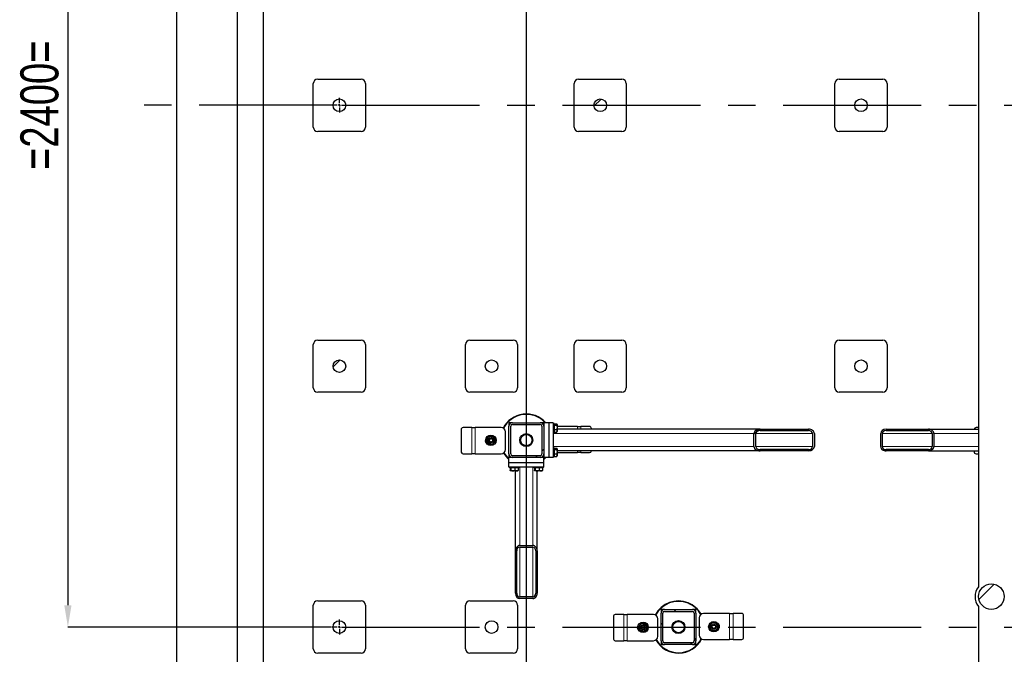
# Model space of a CAD drawing. Header units: millimetres. Extents: x 0 to 841, y 0 to 594.
# Tile 7 of 92: x 224 to 314, y 172 to 231. Entities that reach past the tile are written whole.
import ezdxf

# ---------------------------------------------------------------- set-up
doc = ezdxf.new("R2010")
doc.units = ezdxf.units.MM
doc.header["$PDSIZE"] = -1
doc.linetypes.add('CENTERX2', pattern=[20.32, 12.7, -2.54, 2.54, -2.54])
for name, color, linetype in [('COTES', 1, 'Continuous'), ('TRAIT-FINS', 9, 'Continuous'), ('TRAIT-MIXTES', 3, 'CENTERX2')]:
    doc.layers.add(name, color=color, linetype=linetype)
doc.layers.add('TRAIT-FORT', color=4, linetype='Continuous', lineweight=25)
doc.styles.add('SLDTEXTSTYLE0', font='TXT', dxfattribs={"width": 0.75})
doc.dimstyles.new('SLDDIMSTYLE3', dxfattribs={"dimtxt": 3.5, "dimasz": 2, "dimexe": 0, "dimexo": 0.0625, "dimgap": 0.875, "dimtad": 1, "dimlfac": 25, "dimrnd": 1e-09, "dimzin": 12, "dimdsep": 46, "dimtxsty": 'SLDTEXTSTYLE0', "dimsah": 1, "dimcen": 0.09, "dimadec": 0, "dimazin": 3, "dimtfac": 1, "dimtofl": 0, "dimtmove": 0, "dimatfit": 3, "dimfxl": 1, "dimfrac": 2, "dimtolj": 1, "dimtzin": 12, "dimarcsym": 0})

# ---------------------------------------------------------------- blocks, each defined once
blk = doc.blocks.new('_D_22')
at = {"layer": 'COTES', "color": 0, "lineweight": -2, "transparency": 16777216}
for p, q in [((252.448, 270.806), (228.205, 270.806)), ((228.205, 268.806), (228.205, 176.806)), ((252.448, 174.806), (228.205, 174.806))]:
    blk.add_line(p, q, dxfattribs=at)
at = {"layer": 'COTES', "color": 0, "transparency": 16777216}
for points in [[(227.872, 268.806), (228.538, 268.806), (228.205, 270.806)], [(227.872, 176.806), (228.538, 176.806), (228.205, 174.806)]]:
    blk.add_solid(points, dxfattribs=at)
at = {"layer": 'Defpoints', "color": 0, "transparency": 16777216}
for p in [(252.51, 270.806), (228.205, 174.806), (252.51, 174.806)]:
    blk.add_point(p, dxfattribs=at)
at = {"layer": 'COTES', "color": 0, "transparency": 16777216, "insert": (223.83, 222.806), "char_height": 3.5, "attachment_point": 2, "rotation": 90, "style": 'SLDTEXTSTYLE0'}
blk.add_mtext('\\A1;=2400=', dxfattribs=at)
blk = doc.blocks.new('_D_23')
at = {"layer": 'COTES', "color": 0, "lineweight": -2, "transparency": 16777216}
for p, q in [((270.39, 287.944), (270.39, 117.526)), ((369.99, 287.944), (369.99, 117.526)), ((272.39, 117.526), (367.99, 117.526))]:
    blk.add_line(p, q, dxfattribs=at)
at = {"layer": 'COTES', "color": 0, "transparency": 16777216}
for points in [[(272.39, 117.86), (272.39, 117.193), (270.39, 117.526)], [(367.99, 117.86), (367.99, 117.193), (369.99, 117.526)]]:
    blk.add_solid(points, dxfattribs=at)
at = {"layer": 'Defpoints', "color": 0, "transparency": 16777216}
for p in [(270.39, 288.006), (369.99, 288.006), (369.99, 117.526)]:
    blk.add_point(p, dxfattribs=at)
at = {"layer": 'COTES', "color": 0, "transparency": 16777216, "insert": (320.19, 121.901), "char_height": 3.5, "attachment_point": 2, "style": 'SLDTEXTSTYLE0'}
blk.add_mtext('\\A1;2490', dxfattribs=at)
blk = doc.blocks.new('SW_CENTERMARKSYMBOL_1')
at = {"layer": 'TRAIT-MIXTES', "color": 0}
for p, q in [((-0.2, 0), (-0.68, 0)), ((0, 0), (-0.1, 0)), ((0, 0.2), (0, 0.68)), ((0, 0), (0, 0.1)), ((0, 0), (0, -0.1)), ((0, 0), (0.1, 0)), ((0.2, 0), (149.434, 0)), ((0, -0.2), (0, -0.68))]:
    blk.add_line(p, q, dxfattribs=at)
blk = doc.blocks.new('SW_CENTERMARKSYMBOL_2')
at = {"layer": 'TRAIT-MIXTES', "color": 0}
for p, q in [((-0.2, 0), (-18.705, 0)), ((0, 0), (-0.1, 0)), ((0, 0.2), (0, 0.68)), ((0, 0), (0, 0.1)), ((0, 0), (0, -0.1)), ((0, 0), (0.1, 0)), ((0.2, 0), (148.989, 0)), ((0, -0.2), (0, -0.68))]:
    blk.add_line(p, q, dxfattribs=at)

msp = doc.modelspace()

# ---------------------------------------------------------------- hatches: boundary and pattern name
at = {"layer": 'TRAIT-FINS'}
h = msp.add_hatch(dxfattribs=at)
h.set_pattern_fill('ANSI31', color=256, style=0)
edge = h.paths.add_edge_path(flags=0)
edge.add_arc((253.19017, 222.80643), 0.58, 0, 360)
h = msp.add_hatch(dxfattribs=at)
h.set_pattern_fill('ANSI31', color=256, style=0)
edge = h.paths.add_edge_path(flags=0)
edge.add_arc((277.19017, 222.80643), 0.58, 0, 360)
h = msp.add_hatch(dxfattribs=at)
h.set_pattern_fill('ANSI31', color=256, style=0)
edge = h.paths.add_edge_path(flags=0)
edge.add_arc((301.19017, 222.80643), 0.58, 0, 360)
h = msp.add_hatch(dxfattribs=at)
h.set_pattern_fill('ANSI31', color=256, style=0)
edge = h.paths.add_edge_path(flags=0)
edge.add_arc((253.19017, 198.80643), 0.58, 0, 360)
h = msp.add_hatch(dxfattribs=at)
h.set_pattern_fill('ANSI31', color=256, style=0)
edge = h.paths.add_edge_path(flags=0)
edge.add_arc((267.19017, 198.80643), 0.58, 0, 360)
h = msp.add_hatch(dxfattribs=at)
h.set_pattern_fill('ANSI31', color=256, style=0)
edge = h.paths.add_edge_path(flags=0)
edge.add_arc((277.19017, 198.80643), 0.58, 0, 360)
h = msp.add_hatch(dxfattribs=at)
h.set_pattern_fill('ANSI31', color=256, style=0)
edge = h.paths.add_edge_path(flags=0)
edge.add_arc((301.19017, 198.80643), 0.58, 0, 360)
h = msp.add_hatch(dxfattribs=at)
h.set_pattern_fill('ANSI32', color=256, angle=3e-322, style=0)
edge = h.paths.add_edge_path(flags=0)
edge.add_arc((271.67017, 190.72643), 0.32, 270, 360)
edge.add_line((271.99017, 190.72643), (271.99017, 193.28643))
edge.add_arc((271.67017, 193.28643), 0.32, 0, 90)
edge.add_line((271.67017, 193.60643), (269.11017, 193.60643))
edge.add_arc((269.11017, 193.28643), 0.32, 90, 180)
edge.add_line((268.79017, 193.28643), (268.79017, 190.72643))
edge.add_arc((269.11017, 190.72643), 0.32, 180, 270)
edge.add_line((269.11017, 190.40643), (271.67017, 190.40643))
edge = h.paths.add_edge_path(flags=0)
edge.add_line((271.83017, 193.28643), (271.83017, 190.72643))
edge.add_arc((271.67017, 190.72643), 0.16, 270, 360, ccw=False)
edge.add_line((271.67017, 190.56643), (269.11017, 190.56643))
edge.add_arc((269.11017, 190.72643), 0.16, 180, 270, ccw=False)
edge.add_line((268.95017, 190.72643), (268.95017, 193.28643))
edge.add_arc((269.11017, 193.28643), 0.16, 90, 180, ccw=False)
edge.add_line((269.11017, 193.44643), (271.67017, 193.44643))
edge.add_arc((271.67017, 193.28643), 0.16, 0, 90, ccw=False)
h = msp.add_hatch(dxfattribs=at)
h.set_pattern_fill('ANSI32', color=256, angle=3e-322, style=0)
edge = h.paths.add_edge_path(flags=0)
edge.add_ellipse((291.89699, 192.60643), major_axis=(-0.55607, 0), ratio=0.7193398, start_angle=270, end_angle=360)
edge.add_line((291.34093, 192.60643), (291.34093, 191.40643))
edge.add_ellipse((291.89699, 191.40643), major_axis=(-0.55607, 0), ratio=0.7193398, start_angle=360, end_angle=450)
edge.add_line((291.89699, 191.00643), (296.34551, 191.00643))
edge.add_ellipse((296.34551, 191.40643), major_axis=(-0.55607, 0), ratio=0.7193398, start_angle=90, end_angle=180)
edge.add_line((296.90158, 191.40643), (296.90158, 192.60643))
edge.add_ellipse((296.34551, 192.60643), major_axis=(-0.55607, 0), ratio=0.7193398, start_angle=180, end_angle=270)
edge.add_line((296.34551, 193.00643), (291.89699, 193.00643))
edge = h.paths.add_edge_path(flags=0)
edge.add_line((291.50775, 191.40643), (291.50775, 192.60643))
edge.add_ellipse((291.89699, 192.60643), major_axis=(-0.38925, 0), ratio=0.7193398, start_angle=270, end_angle=360, ccw=False)
edge.add_line((291.89699, 192.88643), (296.34551, 192.88643))
edge.add_ellipse((296.34551, 192.60643), major_axis=(-0.38925, 0), ratio=0.7193398, start_angle=180, end_angle=270, ccw=False)
edge.add_line((296.73476, 192.60643), (296.73476, 191.40643))
edge.add_ellipse((296.34551, 191.40643), major_axis=(-0.38925, 0), ratio=0.7193398, start_angle=90, end_angle=180, ccw=False)
edge.add_line((296.34551, 191.12643), (291.89699, 191.12643))
edge.add_ellipse((291.89699, 191.40643), major_axis=(-0.38925, 0), ratio=0.7193398, start_angle=0, end_angle=90, ccw=False)
h = msp.add_hatch(dxfattribs=at)
h.set_pattern_fill('ANSI32', color=256, angle=3e-322, style=0)
edge = h.paths.add_edge_path(flags=0)
edge.add_ellipse((307.40169, 191.40643), major_axis=(0.48831, 0), ratio=0.81915204, start_angle=270, end_angle=360)
edge.add_line((307.89, 191.40643), (307.89, 192.60643))
edge.add_ellipse((307.40169, 192.60643), major_axis=(0.48831, 0), ratio=0.81915204, start_angle=0, end_angle=90)
edge.add_line((307.40169, 193.00643), (303.49521, 193.00643))
edge.add_ellipse((303.49521, 192.60643), major_axis=(0.48831, 0), ratio=0.81915204, start_angle=90, end_angle=180)
edge.add_line((303.0069, 192.60643), (303.0069, 191.40643))
edge.add_ellipse((303.49521, 191.40643), major_axis=(0.48831, 0), ratio=0.81915204, start_angle=180, end_angle=270)
edge.add_line((303.49521, 191.00643), (307.40169, 191.00643))
edge = h.paths.add_edge_path(flags=0)
edge.add_line((307.74351, 192.60643), (307.74351, 191.40643))
edge.add_ellipse((307.40169, 191.40643), major_axis=(0.34182, 0), ratio=0.81915204, start_angle=-90, end_angle=0, ccw=False)
edge.add_line((307.40169, 191.12643), (303.49521, 191.12643))
edge.add_ellipse((303.49521, 191.40643), major_axis=(0.34182, 0), ratio=0.81915204, start_angle=180, end_angle=270, ccw=False)
edge.add_line((303.1534, 191.40643), (303.1534, 192.60643))
edge.add_ellipse((303.49521, 192.60643), major_axis=(0.34182, 0), ratio=0.81915204, start_angle=90, end_angle=180, ccw=False)
edge.add_line((303.49521, 192.88643), (307.40169, 192.88643))
edge.add_ellipse((307.40169, 192.60643), major_axis=(0.34182, 0), ratio=0.81915204, start_angle=0, end_angle=90, ccw=False)
h = msp.add_hatch(dxfattribs=at)
h.set_pattern_fill('ANSI32', color=256, angle=3e-322, style=0)
edge = h.paths.add_edge_path(flags=0)
edge.add_ellipse((270.99017, 181.81795), major_axis=(0, 0.48831), ratio=0.81915204, start_angle=270, end_angle=360)
edge.add_line((270.99017, 182.30626), (269.79017, 182.30626))
edge.add_ellipse((269.79017, 181.81795), major_axis=(0, 0.48831), ratio=0.81915204, start_angle=0, end_angle=90)
edge.add_line((269.39017, 181.81795), (269.39017, 177.91147))
edge.add_ellipse((269.79017, 177.91147), major_axis=(0, 0.48831), ratio=0.81915204, start_angle=90, end_angle=180)
edge.add_line((269.79017, 177.42316), (270.99017, 177.42316))
edge.add_ellipse((270.99017, 177.91147), major_axis=(0, 0.48831), ratio=0.81915204, start_angle=180, end_angle=270)
edge.add_line((271.39017, 177.91147), (271.39017, 181.81795))
edge = h.paths.add_edge_path(flags=0)
edge.add_line((269.79017, 182.15977), (270.99017, 182.15977))
edge.add_ellipse((270.99017, 181.81795), major_axis=(0, 0.34182), ratio=0.81915204, start_angle=-90, end_angle=0, ccw=False)
edge.add_line((271.27017, 181.81795), (271.27017, 177.91147))
edge.add_ellipse((270.99017, 177.91147), major_axis=(0, 0.34182), ratio=0.81915204, start_angle=180, end_angle=270, ccw=False)
edge.add_line((270.99017, 177.56966), (269.79017, 177.56966))
edge.add_ellipse((269.79017, 177.91147), major_axis=(0, 0.34182), ratio=0.81915204, start_angle=90, end_angle=180, ccw=False)
edge.add_line((269.51017, 177.91147), (269.51017, 181.81795))
edge.add_ellipse((269.79017, 181.81795), major_axis=(0, 0.34182), ratio=0.81915204, start_angle=0, end_angle=90, ccw=False)
h = msp.add_hatch(dxfattribs=at)
h.set_pattern_fill('ANSI31', color=256, style=0)
edge = h.paths.add_edge_path(flags=0)
edge.add_arc((313.19017, 177.6064), 1.17329, 0, 360)
h = msp.add_hatch(dxfattribs=at)
h.set_pattern_fill('ANSI32', color=256, angle=3e-322, style=0)
edge = h.paths.add_edge_path(flags=0)
edge.add_arc((283.11017, 176.08643), 0.32, 90, 180)
edge.add_line((282.79017, 176.08643), (282.79017, 173.52643))
edge.add_arc((283.11017, 173.52643), 0.32, 180, 270)
edge.add_line((283.11017, 173.20643), (285.67017, 173.20643))
edge.add_arc((285.67017, 173.52643), 0.32, 270, 360)
edge.add_line((285.99017, 173.52643), (285.99017, 176.08643))
edge.add_arc((285.67017, 176.08643), 0.32, 0, 90)
edge.add_line((285.67017, 176.40643), (283.11017, 176.40643))
edge = h.paths.add_edge_path(flags=0)
edge.add_line((282.95017, 173.52643), (282.95017, 176.08643))
edge.add_arc((283.11017, 176.08643), 0.16, 90, 180, ccw=False)
edge.add_line((283.11017, 176.24643), (285.67017, 176.24643))
edge.add_arc((285.67017, 176.08643), 0.16, 0, 90, ccw=False)
edge.add_line((285.83017, 176.08643), (285.83017, 173.52643))
edge.add_arc((285.67017, 173.52643), 0.16, 270, 360, ccw=False)
edge.add_line((285.67017, 173.36643), (283.11017, 173.36643))
edge.add_arc((283.11017, 173.52643), 0.16, 180, 270, ccw=False)
h = msp.add_hatch(dxfattribs=at)
h.set_pattern_fill('ANSI31', color=256, style=0)
edge = h.paths.add_edge_path(flags=0)
edge.add_arc((253.19017, 174.80643), 0.58, 0, 360)
h = msp.add_hatch(dxfattribs=at)
h.set_pattern_fill('ANSI31', color=256, style=0)
edge = h.paths.add_edge_path(flags=0)
edge.add_arc((267.19017, 174.80643), 0.58, 0, 360)

# ---------------------------------------------------------------- linework, layer by layer
at = {"lineweight": 18}
for p, q in [((265.36398, 190.75177), (265.36398, 193.15177)), ((265.68398, 190.75177), (265.68398, 193.15177)), ((275.09636, 193.26109), (275.09636, 193.00643)), ((275.41636, 193.26109), (275.41636, 193.00643)), ((291.34093, 192.60643), (272.87017, 192.60643)), ((296.73476, 192.60643), (291.50775, 192.60643)), ((303.1534, 192.60643), (307.74351, 192.60643)), ((307.89, 192.60643), (311.99017, 192.60643)), ((291.34093, 191.40643), (272.87017, 191.40643)), ((296.73476, 191.40643), (291.50775, 191.40643)), ((303.1534, 191.40643), (307.74351, 191.40643)), ((307.89, 191.40643), (311.99017, 191.40643)), ((275.09636, 191.00643), (275.09636, 190.86109)), ((275.41636, 191.00643), (275.41636, 190.86109)), ((269.79017, 182.30626), (269.79017, 189.52643)), ((270.99017, 182.30626), (270.99017, 189.52643)), ((269.79017, 177.56966), (269.79017, 182.15977)), ((270.99017, 177.56966), (270.99017, 182.15977)), ((279.36398, 173.55177), (279.36398, 175.95177)), ((279.68398, 173.55177), (279.68398, 175.95177)), ((289.09636, 176.06109), (289.09636, 173.66109)), ((289.41636, 176.06109), (289.41636, 173.66109))]:
    msp.add_line(p, q, dxfattribs=at)
at = {"layer": 'TRAIT-FORT', "lineweight": 25}
for p, q in [((238.2051, 318.80643), (238.2051, 126.80643)), ((243.79017, 318.80643), (243.79017, 126.80643)), ((246.19017, 126.80643), (246.19017, 318.80643)), ((311.99017, 318.80643), (311.99017, 178.5064)), ((250.79017, 220.80643), (250.79017, 224.80643)), ((251.19017, 225.20643), (255.19017, 225.20643)), ((255.59017, 224.80643), (255.59017, 220.80643)), ((274.79017, 220.80643), (274.79017, 224.80643)), ((275.19017, 225.20643), (279.19017, 225.20643)), ((279.59017, 224.80643), (279.59017, 220.80643)), ((298.79017, 220.80643), (298.79017, 224.80643)), ((299.19017, 225.20643), (303.19017, 225.20643)), ((303.59017, 224.80643), (303.59017, 220.80643)), ((255.19017, 220.40643), (251.19017, 220.40643)), ((279.19017, 220.40643), (275.19017, 220.40643)), ((303.19017, 220.40643), (299.19017, 220.40643)), ((251.19017, 201.20643), (255.19017, 201.20643)), ((265.19017, 201.20643), (269.19017, 201.20643)), ((275.19017, 201.20643), (279.19017, 201.20643)), ((299.19017, 201.20643), (303.19017, 201.20643)), ((250.79017, 196.80643), (250.79017, 200.80643)), ((255.59017, 200.80643), (255.59017, 196.80643)), ((264.79017, 196.80643), (264.79017, 200.80643)), ((269.59017, 200.80643), (269.59017, 196.80643)), ((274.79017, 196.80643), (274.79017, 200.80643)), ((279.59017, 200.80643), (279.59017, 196.80643)), ((298.79017, 196.80643), (298.79017, 200.80643)), ((303.59017, 200.80643), (303.59017, 196.80643)), ((255.19017, 196.40643), (251.19017, 196.40643)), ((269.19017, 196.40643), (265.19017, 196.40643)), ((279.19017, 196.40643), (275.19017, 196.40643)), ((303.19017, 196.40643), (299.19017, 196.40643)), ((265.36398, 193.15177), (264.57221, 193.15177)), ((265.36398, 193.15177), (265.68398, 193.15177)), ((268.08398, 193.15177), (265.68398, 193.15177)), ((269.11017, 193.60643), (268.79017, 193.60643)), ((268.79017, 193.60643), (268.79017, 193.28643)), ((268.79017, 190.72643), (268.79017, 193.28643)), ((268.95017, 190.72643), (268.95017, 193.28643)), ((269.11017, 193.60643), (271.67017, 193.60643)), ((269.11017, 193.44643), (271.67017, 193.44643)), ((271.99017, 193.60643), (271.67017, 193.60643)), ((271.83017, 193.28643), (271.83017, 190.72643)), ((271.99017, 193.32643), (271.98766, 193.32643)), ((272.47017, 193.60643), (271.99017, 193.60643)), ((271.99017, 193.60643), (271.99017, 193.28643)), ((271.99017, 193.28643), (271.99017, 190.72643)), ((272.47017, 193.60643), (272.47017, 190.40643)), ((272.87017, 193.60643), (272.47017, 193.60643)), ((272.87017, 193.60643), (272.87017, 190.40643)), ((272.95017, 193.52643), (272.87017, 193.52643)), ((272.95017, 193.52643), (272.95017, 192.75694)), ((272.95017, 193.51439), (273.18999, 193.51439)), ((272.95017, 193.37249), (273.18999, 193.37249)), ((273.23017, 193.44943), (273.20584, 193.49157)), ((273.23017, 193.44943), (273.23017, 192.87474)), ((275.09636, 193.26109), (273.23017, 193.26109)), ((291.89699, 193.00643), (273.23017, 193.00643)), ((275.09636, 193.26109), (275.41636, 193.26109)), ((276.20812, 193.26109), (275.41636, 193.26109)), ((276.38133, 193.00643), (276.38133, 193.06109)), ((291.89699, 193.00643), (296.34551, 193.00643)), ((303.49521, 193.00643), (307.40169, 193.00643)), ((307.40169, 193.00643), (311.99017, 193.00643)), ((311.99017, 193.15177), (311.77221, 193.15177)), ((264.39901, 192.95177), (264.39901, 190.95177)), ((268.48398, 191.15177), (268.48398, 192.75177)), ((272.87017, 192.72643), (272.95017, 192.72643)), ((272.95017, 192.98452), (273.18999, 192.98452)), ((272.95017, 192.75694), (272.95017, 192.72643)), ((272.95017, 192.73846), (273.18999, 192.73846)), ((273.20499, 192.76178), (273.18999, 192.73846)), ((273.20584, 192.76129), (273.23017, 192.80343)), ((273.23017, 192.87474), (273.23017, 192.80343)), ((291.34093, 191.40643), (291.34093, 192.60643)), ((291.50775, 191.40643), (291.50775, 192.60643)), ((291.89699, 192.88643), (296.34551, 192.88643)), ((296.73476, 192.60643), (296.73476, 191.40643)), ((296.90158, 192.60643), (296.90158, 191.40643)), ((303.0069, 191.40643), (303.0069, 192.60643)), ((303.1534, 191.40643), (303.1534, 192.60643)), ((303.49521, 192.88643), (307.40169, 192.88643)), ((307.74351, 192.60643), (307.74351, 191.40643)), ((307.89, 192.60643), (307.89, 191.40643)), ((272.95017, 191.28643), (272.87017, 191.28643)), ((272.95017, 191.28643), (272.95017, 190.51694)), ((272.95017, 191.27439), (273.18999, 191.27439)), ((273.23017, 191.20943), (273.20584, 191.25157)), ((273.23017, 191.20943), (273.23017, 190.63474)), ((264.57221, 190.75177), (265.36398, 190.75177)), ((265.68398, 190.75177), (265.36398, 190.75177)), ((265.68398, 190.75177), (268.08398, 190.75177)), ((268.79017, 190.72643), (268.79017, 190.40643)), ((269.11017, 190.40643), (268.79017, 190.40643)), ((268.79017, 189.92643), (268.79017, 190.40643)), ((269.07017, 190.40894), (269.07017, 190.40643)), ((271.67017, 190.56643), (269.11017, 190.56643)), ((271.67017, 190.40643), (269.11017, 190.40643)), ((271.99017, 190.40643), (271.67017, 190.40643)), ((271.71017, 190.40643), (271.71017, 190.40894)), ((271.98766, 190.68643), (271.99017, 190.68643)), ((271.99017, 190.72643), (271.99017, 190.40643)), ((272.47017, 190.40643), (271.99017, 190.40643)), ((271.99017, 189.92643), (271.99017, 190.40643)), ((272.87017, 190.40643), (272.47017, 190.40643)), ((272.87017, 190.48643), (272.95017, 190.48643)), ((272.95017, 191.13249), (273.18999, 191.13249)), ((272.95017, 190.74452), (273.18999, 190.74452)), ((272.95017, 190.51694), (272.95017, 190.48643)), ((272.95017, 190.49846), (273.18999, 190.49846)), ((273.20499, 190.52178), (273.18999, 190.49846)), ((273.20584, 190.52129), (273.23017, 190.56343)), ((291.89699, 191.00643), (273.23017, 191.00643)), ((273.23017, 190.86109), (275.09636, 190.86109)), ((273.23017, 190.63474), (273.23017, 190.56343)), ((275.41636, 190.86109), (275.09636, 190.86109)), ((275.41636, 190.86109), (276.20812, 190.86109)), ((296.34551, 191.12643), (291.89699, 191.12643)), ((296.34551, 191.00643), (291.89699, 191.00643)), ((307.40169, 191.12643), (303.49521, 191.12643)), ((307.40169, 191.00643), (303.49521, 191.00643)), ((307.40169, 191.00643), (311.99017, 191.00643)), ((311.59901, 191.00643), (311.59901, 190.95177)), ((311.77221, 190.75177), (311.99017, 190.75177)), ((268.79017, 189.52643), (268.79017, 189.92643)), ((271.99017, 189.92643), (268.79017, 189.92643)), ((271.99017, 189.52643), (268.79017, 189.52643)), ((268.83017, 189.52643), (268.83017, 189.44643)), ((269.71017, 189.44643), (268.83017, 189.44643)), ((268.9044, 189.44643), (268.9044, 189.20661)), ((268.96375, 189.44643), (268.96375, 189.20661)), ((269.32951, 189.44643), (269.32951, 189.20661)), ((269.63593, 189.44643), (269.63593, 189.20661)), ((269.71017, 189.44643), (269.71017, 189.52643)), ((271.07017, 189.52643), (271.07017, 189.44643)), ((271.95017, 189.44643), (271.07017, 189.44643)), ((271.1444, 189.44643), (271.1444, 189.20661)), ((271.20375, 189.44643), (271.20375, 189.20661)), ((271.56951, 189.44643), (271.56951, 189.20661)), ((271.87593, 189.44643), (271.87593, 189.20661)), ((271.95017, 189.44643), (271.95017, 189.52643)), ((271.99017, 189.52643), (271.99017, 189.92643)), ((268.92551, 189.17894), (268.94717, 189.16643)), ((269.47209, 189.16643), (268.94717, 189.16643)), ((269.39017, 181.81795), (269.39017, 189.16643)), ((269.59317, 189.16643), (269.47209, 189.16643)), ((269.59317, 189.16643), (269.61483, 189.17894)), ((271.16551, 189.17894), (271.18717, 189.16643)), ((271.71209, 189.16643), (271.18717, 189.16643)), ((271.39017, 181.81795), (271.39017, 189.16643)), ((271.83317, 189.16643), (271.71209, 189.16643)), ((271.83317, 189.16643), (271.85483, 189.17894)), ((269.79017, 182.30626), (270.99017, 182.30626)), ((269.79017, 182.15977), (270.99017, 182.15977)), ((269.39017, 177.91147), (269.39017, 181.81795)), ((269.51017, 177.91147), (269.51017, 181.81795)), ((271.27017, 181.81795), (271.27017, 177.91147)), ((271.39017, 181.81795), (271.39017, 177.91147)), ((250.79017, 172.80643), (250.79017, 176.80643)), ((251.19017, 177.20643), (255.19017, 177.20643)), ((255.59017, 176.80643), (255.59017, 172.80643)), ((264.79017, 172.80643), (264.79017, 176.80643)), ((265.19017, 177.20643), (269.19017, 177.20643)), ((269.59017, 176.80643), (269.59017, 172.80643)), ((270.99017, 177.56966), (269.79017, 177.56966)), ((270.99017, 177.42316), (269.79017, 177.42316)), ((311.99017, 176.7064), (311.99017, 126.80643)), ((279.36398, 175.95177), (278.57221, 175.95177)), ((279.36398, 175.95177), (279.68398, 175.95177)), ((282.08398, 175.95177), (279.68398, 175.95177)), ((282.79017, 176.40643), (282.79017, 176.08643)), ((283.11017, 176.40643), (282.79017, 176.40643)), ((282.79017, 173.52643), (282.79017, 176.08643)), ((282.95017, 173.52643), (282.95017, 176.08643)), ((283.11017, 176.40643), (285.67017, 176.40643)), ((283.11017, 176.24643), (285.67017, 176.24643)), ((285.99017, 176.40643), (285.67017, 176.40643)), ((285.83017, 176.08643), (285.83017, 173.52643)), ((285.99017, 176.08643), (285.99017, 176.40643)), ((285.99017, 176.08643), (285.99017, 173.52643)), ((289.09636, 176.06109), (286.69636, 176.06109)), ((289.09636, 176.06109), (289.41636, 176.06109)), ((290.20812, 176.06109), (289.41636, 176.06109)), ((290.38133, 173.86109), (290.38133, 175.86109)), ((278.39901, 175.75177), (278.39901, 173.75177)), ((282.48398, 173.95177), (282.48398, 175.55177)), ((286.29636, 175.66109), (286.29636, 174.06109)), ((278.57221, 173.55177), (279.36398, 173.55177)), ((279.68398, 173.55177), (279.36398, 173.55177)), ((279.68398, 173.55177), (282.08398, 173.55177)), ((282.79017, 173.52643), (282.79017, 173.20643)), ((282.79017, 173.20643), (283.11017, 173.20643)), ((285.67017, 173.36643), (283.11017, 173.36643)), ((285.67017, 173.20643), (283.11017, 173.20643)), ((285.67017, 173.20643), (285.99017, 173.20643)), ((285.99017, 173.20643), (285.99017, 173.52643)), ((286.69636, 173.66109), (289.09636, 173.66109)), ((289.41636, 173.66109), (289.09636, 173.66109)), ((289.41636, 173.66109), (290.20812, 173.66109)), ((255.19017, 172.40643), (251.19017, 172.40643)), ((269.19017, 172.40643), (265.19017, 172.40643))]:
    msp.add_line(p, q, dxfattribs=at)
at = {"layer": 'TRAIT-FORT', "lineweight": 25, "flags": 128}
for points in [[(272.17902, 190.40643), (272.05621, 190.27891), (271.99017, 190.21757)], [(271.99017, 190.27161), (272.05238, 190.33112), (272.12499, 190.40643)]]:
    msp.add_lwpolyline(points, dxfattribs=at)
at = {"layer": 'TRAIT-FORT', "lineweight": 25}
for centre, radius in [((253.19017, 222.80643), 0.58), ((277.19017, 222.80643), 0.58), ((301.19017, 222.80643), 0.58), ((253.19017, 198.80643), 0.58), ((267.19017, 198.80643), 0.58), ((277.19017, 198.80643), 0.58), ((301.19017, 198.80643), 0.58), ((267.13598, 191.98083), 0.48), ((267.13598, 191.98083), 0.24), ((267.13598, 191.98083), 0.18), ((267.13598, 191.98083), 0.16), ((270.39017, 192.00643), 0.6), ((270.39017, 192.00643), 0.52423), ((313.19017, 177.6064), 1.17329), ((253.19017, 174.80643), 0.58), ((267.19017, 174.80643), 0.58), ((281.13598, 174.78083), 0.48), ((281.13598, 174.78083), 0.24), ((281.13598, 174.78083), 0.18), ((281.13598, 174.78083), 0.16), ((284.39017, 174.80643), 0.6), ((284.39017, 174.80643), 0.52423), ((287.64436, 174.83203), 0.48), ((287.64436, 174.83203), 0.24), ((287.64436, 174.83203), 0.18), ((287.64436, 174.83203), 0.16)]:
    msp.add_circle(centre, radius, dxfattribs=at)
for centre, radius, start, end in [((251.19017, 224.80643), 0.4, 90, 180), ((255.19017, 224.80643), 0.4, 0, 90), ((275.19017, 224.80643), 0.4, 90, 180), ((279.19017, 224.80643), 0.4, 0, 90), ((299.19017, 224.80643), 0.4, 90, 180), ((303.19017, 224.80643), 0.4, 0, 90), ((251.19017, 220.80643), 0.4, 180, 270), ((255.19017, 220.80643), 0.4, 270, 0), ((275.19017, 220.80643), 0.4, 180, 270), ((279.19017, 220.80643), 0.4, 270, 0), ((299.19017, 220.80643), 0.4, 180, 270), ((303.19017, 220.80643), 0.4, 270, 0), ((251.19017, 200.80643), 0.4, 90, 180), ((255.19017, 200.80643), 0.4, 0, 90), ((265.19017, 200.80643), 0.4, 90, 180), ((269.19017, 200.80643), 0.4, 0, 90), ((275.19017, 200.80643), 0.4, 90, 180), ((279.19017, 200.80643), 0.4, 0, 90), ((299.19017, 200.80643), 0.4, 90, 180), ((303.19017, 200.80643), 0.4, 0, 90), ((251.19017, 196.80643), 0.4, 180, 270), ((255.19017, 196.80643), 0.4, 270, 0), ((265.19017, 196.80643), 0.4, 180, 270), ((269.19017, 196.80643), 0.4, 270, 0), ((275.19017, 196.80643), 0.4, 180, 270), ((279.19017, 196.80643), 0.4, 270, 0), ((299.19017, 196.80643), 0.4, 180, 270), ((303.19017, 196.80643), 0.4, 270, 0), ((270.39017, 192.00643), 2.4, 41.8103149, 152.5926347), ((270.39017, 192.00643), 2.36, 42.6849108, 152.760656), ((264.58665, 192.96427), 0.18805, 94.4019496, 183.811261), ((268.08398, 192.75177), 0.4, 0, 90), ((269.11017, 193.28643), 0.32, 90, 180), ((269.11017, 193.28643), 0.16, 90, 180), ((271.67017, 193.28643), 0.32, 0, 90), ((271.67017, 193.28643), 0.16, 0, 90), ((276.19369, 193.07359), 0.18805, 356.1887389, 85.5980503), ((311.78382, 192.9703), 0.18184, 93.6591514, 168.5394143), ((266.88398, 191.95177), 0.28, 133.2950087, 239.2579864), ((267.13598, 191.98083), 0.36, 139.6720888, 199.6720888), ((267.13598, 191.98083), 0.36, 79.6720888, 139.6720888), ((267.13598, 191.98083), 0.36, 19.6720888, 79.6720888), ((267.13598, 191.98083), 0.36, 319.6720888, 19.6720888), ((267.13598, 191.98083), 0.36, 199.6720888, 259.6720888), ((267.13598, 191.98083), 0.36, 259.6720888, 319.6720888), ((264.58665, 190.93927), 0.18805, 176.1887389, 265.5980503), ((268.08398, 191.15177), 0.4, 270, 0), ((270.39017, 192.00643), 2.4, 209.4992391, 228.1896851), ((270.39017, 192.00643), 2.36, 209.4564639, 227.3150892), ((269.11017, 190.72643), 0.32, 180, 270), ((269.11017, 190.72643), 0.16, 180, 270), ((271.67017, 190.72643), 0.32, 270, 0), ((271.67017, 190.72643), 0.16, 270, 0), ((276.19652, 191.04256), 0.18184, 273.6591514, 348.5394143), ((311.78665, 190.93927), 0.18805, 176.1887389, 265.5980503), ((313.19017, 177.6064), 1.5, 143.1301024, 216.8698976), ((251.19017, 176.80643), 0.4, 90, 180), ((255.19017, 176.80643), 0.4, 0, 90), ((265.19017, 176.80643), 0.4, 90, 180), ((269.19017, 176.80643), 0.4, 0, 90), ((284.39017, 174.80643), 2.4, 68.1085355, 152.6320798), ((284.39017, 174.80643), 2.36, 68.1085355, 152.7838525), ((284.39017, 174.80643), 2.36, 29.4564639, 68.1085355), ((284.39017, 174.80643), 2.4, 29.4992391, 68.1085355), ((278.58665, 175.76427), 0.18805, 94.4019496, 183.811261), ((282.08398, 175.55177), 0.4, 0, 90), ((283.11017, 176.08643), 0.32, 90, 180), ((283.11017, 176.08643), 0.16, 90, 180), ((285.67017, 176.08643), 0.32, 0, 90), ((285.67017, 176.08643), 0.16, 0, 90), ((286.69636, 175.66109), 0.4, 90, 180), ((290.19369, 175.87359), 0.18805, 356.1887389, 85.5980503), ((280.88398, 174.75177), 0.28, 133.2950087, 239.2579864), ((281.13598, 174.78083), 0.36, 139.6720888, 199.6720888), ((281.13598, 174.78083), 0.36, 79.6720888, 139.6720888), ((281.13598, 174.78083), 0.36, 19.6720888, 79.6720888), ((281.13598, 174.78083), 0.36, 319.6720888, 19.6720888), ((287.64436, 174.83203), 0.36, 139.6720888, 199.6720888), ((287.64436, 174.83203), 0.36, 79.6720888, 139.6720888), ((287.64436, 174.83203), 0.36, 19.6720888, 79.6720888), ((287.64436, 174.83203), 0.36, 319.6720888, 19.6720888), ((287.89636, 174.86109), 0.28, 313.2950087, 59.2579864), ((281.13598, 174.78083), 0.36, 199.6720888, 259.6720888), ((281.13598, 174.78083), 0.36, 259.6720888, 319.6720888), ((286.69636, 174.06109), 0.4, 180, 270), ((287.64436, 174.83203), 0.36, 199.6720888, 259.6720888), ((287.64436, 174.83203), 0.36, 259.6720888, 319.6720888), ((278.58665, 173.73927), 0.18805, 176.1887389, 265.5980503), ((282.08398, 173.95177), 0.4, 270, 0), ((284.39017, 174.80643), 2.4, 209.5083742, 332.6174863), ((284.39017, 174.80643), 2.36, 209.4626474, 332.760656), ((283.11017, 173.52643), 0.32, 180, 270), ((283.11017, 173.52643), 0.16, 180, 270), ((285.67017, 173.52643), 0.16, 270, 0), ((285.67017, 173.52643), 0.32, 270, 0), ((290.19369, 173.84859), 0.18805, 274.4019496, 3.811261), ((251.19017, 172.80643), 0.4, 180, 270), ((255.19017, 172.80643), 0.4, 270, 0), ((265.19017, 172.80643), 0.4, 180, 270), ((269.19017, 172.80643), 0.4, 270, 0)]:
    msp.add_arc(centre, radius, start, end, dxfattribs=at)
for centre, major_axis, ratio, start_param, end_param in [((291.89699, 192.60643), (-0.55607, 0), 0.7193398, 4.71238898, 6.28318531), ((296.34551, 192.60643), (-0.55607, 0), 0.7193398, 3.14159265, 4.71238898), ((303.49521, 192.60643), (0.48831, 0), 0.81915204, 1.57079633, 3.14159265), ((307.40169, 192.60643), (0.48831, 0), 0.81915204, 0, 1.57079633), ((291.89699, 192.60643), (-0.38925, 0), 0.7193398, 4.71238898, 6.28318531), ((296.34551, 192.60643), (-0.38925, 0), 0.7193398, 3.14159265, 4.71238898), ((303.49521, 192.60643), (0.34182, 0), 0.81915204, 1.57079633, 3.14159265), ((307.40169, 192.60643), (0.34182, 0), 0.81915204, 0, 1.57079633), ((291.89699, 191.40643), (-0.55607, 0), 0.7193398, 0, 1.57079633), ((291.89699, 191.40643), (-0.38925, 0), 0.7193398, 0, 1.57079633), ((296.34551, 191.40643), (-0.55607, 0), 0.7193398, 1.57079633, 3.14159265), ((296.34551, 191.40643), (-0.38925, 0), 0.7193398, 1.57079633, 3.14159265), ((303.49521, 191.40643), (0.48831, 0), 0.81915204, 3.14159265, 4.71238898), ((303.49521, 191.40643), (0.34182, 0), 0.81915204, 3.14159265, 4.71238898), ((307.40169, 191.40643), (0.48831, 0), 0.81915204, 4.71238898, 6.28318531), ((307.40169, 191.40643), (0.34182, 0), 0.81915204, 4.71238898, 6.28318531), ((269.79017, 181.81795), (0, 0.48831), 0.81915204, 0, 1.57079633), ((269.79017, 181.81795), (0, 0.34182), 0.81915204, 0, 1.57079633), ((270.99017, 181.81795), (0, 0.48831), 0.81915204, 4.71238898, 6.28318531), ((270.99017, 181.81795), (0, 0.34182), 0.81915204, 4.71238898, 6.28318531), ((269.79017, 177.91147), (0, 0.48831), 0.81915204, 1.57079633, 3.14159265), ((269.79017, 177.91147), (0, 0.34182), 0.81915204, 1.57079633, 3.14159265), ((270.99017, 177.91147), (0, 0.48831), 0.81915204, 3.14159265, 4.71238898), ((270.99017, 177.91147), (0, 0.34182), 0.81915204, 3.14159265, 4.71238898)]:
    msp.add_ellipse(centre, major_axis=major_axis, ratio=ratio, start_param=start_param, end_param=end_param, dxfattribs=at)
for points, knots in [([(273.18999, 193.37249), (273.19876, 193.3848), (273.21649, 193.4097), (273.22298, 193.4466), (273.21346, 193.48186), (273.19786, 193.50349), (273.18999, 193.51439)], [0, 0, 0, 0, 0.26460494, 0.53494775, 0.76534313, 1, 1, 1, 1]), ([(273.18999, 193.37249), (273.19876, 193.33882), (273.21649, 193.27074), (273.22298, 193.16988), (273.21346, 193.07346), (273.19786, 193.01435), (273.18999, 192.98452)], [0, 0, 0, 0, 0.26460494, 0.53494775, 0.76534313, 1, 1, 1, 1]), ([(266.72702, 192.05535), (266.74857, 192.08074), (266.79227, 192.13221), (266.83823, 192.18636), (266.86153, 192.2138)], [0, 0, 0, 0, 0.49324437, 1, 1, 1, 1]), ([(266.86153, 192.2138), (266.88051, 192.23617), (266.91897, 192.28147), (266.96362, 192.33406), (266.98902, 192.36399), (266.99604, 192.37226)], [0, 0, 0, 0, 0.413688, 0.83802774, 1, 1, 1, 1]), ([(266.99604, 192.37226), (267.0288, 192.36629), (267.09522, 192.35418), (267.16511, 192.34145), (267.20052, 192.33499)], [0, 0, 0, 0, 0.49324437, 1, 1, 1, 1]), ([(267.20052, 192.33499), (267.22938, 192.32973), (267.28784, 192.31908), (267.35571, 192.30671), (267.39433, 192.29967), (267.405, 192.29773)], [0, 0, 0, 0, 0.413688, 0.83802774, 1, 1, 1, 1]), ([(267.405, 192.29773), (267.41621, 192.26637), (267.43894, 192.2028), (267.46285, 192.13591), (267.47497, 192.10202)], [0, 0, 0, 0, 0.49324437, 1, 1, 1, 1]), ([(267.47497, 192.10202), (267.48484, 192.07439), (267.50484, 192.01844), (267.52807, 191.95348), (267.54128, 191.91651), (267.54493, 191.9063)], [0, 0, 0, 0, 0.413688, 0.83802774, 1, 1, 1, 1]), ([(273.18999, 192.73846), (273.20214, 192.76977), (273.22223, 192.82155), (273.22037, 192.89664), (273.20641, 192.94717), (273.19363, 192.97623), (273.18999, 192.98452)], [0, 0, 0, 0, 0.38554949, 0.63764185, 0.89654625, 1, 1, 1, 1]), ([(266.79699, 191.85964), (266.78711, 191.88726), (266.76711, 191.94321), (266.74389, 192.00818), (266.73067, 192.04514), (266.72702, 192.05535)], [0, 0, 0, 0, 0.413688, 0.83802774, 1, 1, 1, 1]), ([(266.86696, 191.66392), (266.85575, 191.69528), (266.83302, 191.75886), (266.80911, 191.82574), (266.79699, 191.85964)], [0, 0, 0, 0, 0.49324437, 1, 1, 1, 1]), ([(267.07144, 191.62666), (267.04258, 191.63192), (266.98411, 191.64257), (266.91625, 191.65494), (266.87763, 191.66198), (266.86696, 191.66392)], [0, 0, 0, 0, 0.413688, 0.83802774, 1, 1, 1, 1]), ([(267.27591, 191.5894), (267.24315, 191.59537), (267.17673, 191.60747), (267.10685, 191.62021), (267.07144, 191.62666)], [0, 0, 0, 0, 0.493244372, 1, 1, 1, 1]), ([(267.41042, 191.74785), (267.39144, 191.72548), (267.35298, 191.68018), (267.30834, 191.62759), (267.28293, 191.59766), (267.27591, 191.5894)], [0, 0, 0, 0, 0.413688, 0.83802774, 1, 1, 1, 1]), ([(267.54493, 191.9063), (267.52338, 191.88091), (267.47969, 191.82944), (267.43372, 191.77529), (267.41042, 191.74785)], [0, 0, 0, 0, 0.49324437, 1, 1, 1, 1]), ([(273.18999, 191.13249), (273.19876, 191.1448), (273.21649, 191.1697), (273.22298, 191.2066), (273.21346, 191.24186), (273.19786, 191.26349), (273.18999, 191.27439)], [0, 0, 0, 0, 0.26460494, 0.53494775, 0.76534313, 1, 1, 1, 1]), ([(273.18999, 191.13249), (273.19876, 191.09882), (273.21649, 191.03074), (273.22298, 190.92988), (273.21346, 190.83346), (273.19786, 190.77435), (273.18999, 190.74452)], [0, 0, 0, 0, 0.26460494, 0.53494775, 0.76534313, 1, 1, 1, 1]), ([(273.18999, 190.49846), (273.20214, 190.52977), (273.22223, 190.58155), (273.22037, 190.65664), (273.20641, 190.70717), (273.19363, 190.73623), (273.18999, 190.74452)], [0, 0, 0, 0, 0.38554949, 0.63764185, 0.89654625, 1, 1, 1, 1]), ([(268.96375, 189.20661), (268.9586, 189.19784), (268.94818, 189.18011), (268.93276, 189.17362), (268.91801, 189.18314), (268.90897, 189.19874), (268.9044, 189.20661)], [0, 0, 0, 0, 0.26460494, 0.53494775, 0.76534313, 1, 1, 1, 1]), ([(268.96375, 189.20661), (268.99549, 189.19784), (269.05967, 189.18011), (269.15476, 189.17362), (269.24566, 189.18314), (269.30139, 189.19874), (269.32951, 189.20661)], [0, 0, 0, 0, 0.264604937, 0.534947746, 0.765343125, 1, 1, 1, 1]), ([(269.32951, 189.20661), (269.3685, 189.19446), (269.43298, 189.17437), (269.5265, 189.17623), (269.58941, 189.19019), (269.6256, 189.20296), (269.63593, 189.20661)], [0, 0, 0, 0, 0.38554949, 0.63764185, 0.89654625, 1, 1, 1, 1]), ([(269.61412, 189.18017), (269.61681, 189.18151), (269.62421, 189.18519), (269.63138, 189.19828), (269.63593, 189.20661)], [0, 0, 0, 0, 0.36430472, 1, 1, 1, 1]), ([(271.20375, 189.20661), (271.1986, 189.19784), (271.18818, 189.18011), (271.17276, 189.17362), (271.15801, 189.18314), (271.14897, 189.19874), (271.1444, 189.20661)], [0, 0, 0, 0, 0.26460494, 0.53494775, 0.76534313, 1, 1, 1, 1]), ([(271.20375, 189.20661), (271.23549, 189.19784), (271.29967, 189.18011), (271.39476, 189.17362), (271.48566, 189.18314), (271.54139, 189.19874), (271.56951, 189.20661)], [0, 0, 0, 0, 0.264604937, 0.534947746, 0.765343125, 1, 1, 1, 1]), ([(271.56951, 189.20661), (271.6085, 189.19446), (271.67298, 189.17437), (271.7665, 189.17623), (271.82941, 189.19019), (271.8656, 189.20296), (271.87593, 189.20661)], [0, 0, 0, 0, 0.38554949, 0.63764185, 0.89654625, 1, 1, 1, 1]), ([(271.85412, 189.18017), (271.85681, 189.18151), (271.86421, 189.18519), (271.87138, 189.19828), (271.87593, 189.20661)], [0, 0, 0, 0, 0.36430472, 1, 1, 1, 1]), ([(280.72702, 174.85535), (280.74857, 174.88074), (280.79227, 174.93221), (280.83823, 174.98636), (280.86153, 175.0138)], [0, 0, 0, 0, 0.49324437, 1, 1, 1, 1]), ([(280.86153, 175.0138), (280.88051, 175.03617), (280.91897, 175.08147), (280.96362, 175.13406), (280.98902, 175.16399), (280.99604, 175.17226)], [0, 0, 0, 0, 0.413688, 0.83802774, 1, 1, 1, 1]), ([(280.99604, 175.17226), (281.0288, 175.16629), (281.09522, 175.15418), (281.16511, 175.14145), (281.20052, 175.13499)], [0, 0, 0, 0, 0.49324437, 1, 1, 1, 1]), ([(281.20052, 175.13499), (281.22938, 175.12973), (281.28784, 175.11908), (281.35571, 175.10671), (281.39433, 175.09967), (281.405, 175.09773)], [0, 0, 0, 0, 0.413688, 0.83802774, 1, 1, 1, 1]), ([(281.405, 175.09773), (281.41621, 175.06637), (281.43894, 175.0028), (281.46285, 174.93591), (281.47497, 174.90202)], [0, 0, 0, 0, 0.49324437, 1, 1, 1, 1]), ([(281.47497, 174.90202), (281.48484, 174.87439), (281.50484, 174.81844), (281.52807, 174.75348), (281.54128, 174.71651), (281.54493, 174.7063)], [0, 0, 0, 0, 0.413688, 0.83802774, 1, 1, 1, 1]), ([(287.2354, 174.90656), (287.25696, 174.93195), (287.30065, 174.98342), (287.34662, 175.03757), (287.36991, 175.06501)], [0, 0, 0, 0, 0.49324437, 1, 1, 1, 1]), ([(287.30537, 174.71084), (287.2955, 174.73847), (287.27549, 174.79442), (287.25227, 174.85938), (287.23905, 174.89635), (287.2354, 174.90656)], [0, 0, 0, 0, 0.413688, 0.83802774, 1, 1, 1, 1]), ([(287.36991, 175.06501), (287.3889, 175.08737), (287.42736, 175.13268), (287.472, 175.18527), (287.49741, 175.21519), (287.50442, 175.22346)], [0, 0, 0, 0, 0.413688, 0.83802774, 1, 1, 1, 1]), ([(287.50442, 175.22346), (287.53719, 175.21749), (287.60361, 175.20539), (287.67349, 175.19265), (287.7089, 175.1862)], [0, 0, 0, 0, 0.493244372, 1, 1, 1, 1]), ([(287.7089, 175.1862), (287.73776, 175.18094), (287.79622, 175.17029), (287.86409, 175.15792), (287.90271, 175.15088), (287.91338, 175.14894)], [0, 0, 0, 0, 0.413688, 0.83802774, 1, 1, 1, 1]), ([(287.91338, 175.14894), (287.92459, 175.11758), (287.94732, 175.054), (287.97123, 174.98712), (287.98335, 174.95322)], [0, 0, 0, 0, 0.49324437, 1, 1, 1, 1]), ([(287.98335, 174.95322), (287.99322, 174.9256), (288.01323, 174.86964), (288.03645, 174.80468), (288.04967, 174.76772), (288.05332, 174.75751)], [0, 0, 0, 0, 0.413688, 0.83802774, 1, 1, 1, 1]), ([(280.79699, 174.65964), (280.78711, 174.68726), (280.76711, 174.74321), (280.74389, 174.80818), (280.73067, 174.84514), (280.72702, 174.85535)], [0, 0, 0, 0, 0.413688, 0.83802774, 1, 1, 1, 1]), ([(280.86696, 174.46392), (280.85575, 174.49528), (280.83302, 174.55886), (280.80911, 174.62574), (280.79699, 174.65964)], [0, 0, 0, 0, 0.49324437, 1, 1, 1, 1]), ([(281.07144, 174.42666), (281.04258, 174.43192), (280.98411, 174.44257), (280.91625, 174.45494), (280.87763, 174.46198), (280.86696, 174.46392)], [0, 0, 0, 0, 0.413688, 0.83802774, 1, 1, 1, 1]), ([(281.27591, 174.3894), (281.24315, 174.39537), (281.17673, 174.40747), (281.10685, 174.42021), (281.07144, 174.42666)], [0, 0, 0, 0, 0.493244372, 1, 1, 1, 1]), ([(281.41042, 174.54785), (281.39144, 174.52548), (281.35298, 174.48018), (281.30834, 174.42759), (281.28293, 174.39766), (281.27591, 174.3894)], [0, 0, 0, 0, 0.413688, 0.83802774, 1, 1, 1, 1]), ([(281.54493, 174.7063), (281.52338, 174.68091), (281.47969, 174.62944), (281.43372, 174.57529), (281.41042, 174.54785)], [0, 0, 0, 0, 0.49324437, 1, 1, 1, 1]), ([(287.37534, 174.51513), (287.36413, 174.54649), (287.3414, 174.61006), (287.31749, 174.67695), (287.30537, 174.71084)], [0, 0, 0, 0, 0.49324437, 1, 1, 1, 1]), ([(287.57982, 174.47787), (287.55096, 174.48312), (287.4925, 174.49378), (287.42463, 174.50615), (287.38601, 174.51318), (287.37534, 174.51513)], [0, 0, 0, 0, 0.413688, 0.83802774, 1, 1, 1, 1]), ([(287.7843, 174.4406), (287.75154, 174.44657), (287.68511, 174.45868), (287.61523, 174.47141), (287.57982, 174.47787)], [0, 0, 0, 0, 0.49324437, 1, 1, 1, 1]), ([(287.91881, 174.59905), (287.89982, 174.57669), (287.86137, 174.53139), (287.81672, 174.4788), (287.79132, 174.44887), (287.7843, 174.4406)], [0, 0, 0, 0, 0.413688, 0.83802774, 1, 1, 1, 1]), ([(288.05332, 174.75751), (288.03177, 174.73212), (287.98807, 174.68065), (287.9421, 174.6265), (287.91881, 174.59905)], [0, 0, 0, 0, 0.49324437, 1, 1, 1, 1])]:
    msp.add_open_spline(points, degree=3, knots=knots, dxfattribs=at)

# ---------------------------------------------------------------- block references
at = {"layer": 'TRAIT-MIXTES'}
for name, p in [('SW_CENTERMARKSYMBOL_2', (253.19017, 222.80643)), ('SW_CENTERMARKSYMBOL_1', (253.19017, 174.80643))]:
    msp.add_blockref(name, p, dxfattribs=at)

# ---------------------------------------------------------------- dimensions: what is measured, and where the dimension line sits
at = {"layer": 'COTES'}
dim = msp.add_linear_dim(base=(369.99017, 117.52629), p1=(270.39017, 288.00643), p2=(369.99017, 288.00643), angle=0, dimstyle='SLDDIMSTYLE3', dxfattribs=at)
dim.commit()
dim.dimension.update_dxf_attribs({"geometry": '_D_23', "text_midpoint": (320.19017, 117.52629), "dimtype": 160})
dim = msp.add_linear_dim(base=(228.2051, 174.80643), p1=(252.51017, 270.80643), p2=(252.51017, 174.80643), angle=90, text='=<>=', dimstyle='SLDDIMSTYLE3', dxfattribs=at)
dim.commit()
dim.dimension.update_dxf_attribs({"geometry": '_D_22', "text_midpoint": (228.2051, 222.80643), "dimtype": 160})

doc.saveas('drawing.dxf')
